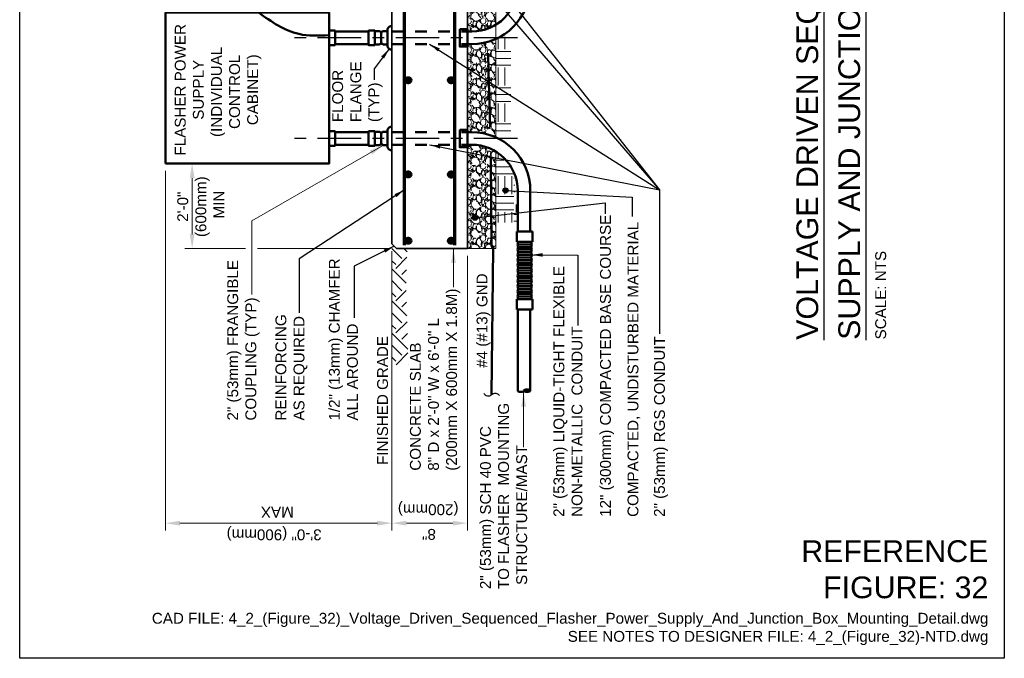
# Model space of a CAD drawing. Header units: inches. Extents: x 0 to 8.5, y 0 to 11.
# Tile 1 of 2: x 0 to 8.5, y 0 to 5.5. Entities that reach past the tile are written whole.
import ezdxf
from ezdxf.enums import TextEntityAlignment as Align

# ---------------------------------------------------------------- set-up
doc = ezdxf.new("R2010")
doc.units = ezdxf.units.IN
doc.header["$LTSCALE"] = 0.5
doc.header["$MEASUREMENT"] = 0
doc.linetypes.add('CENTER2', pattern=[1.125, 0.75, -0.125, 0.125, -0.125])
doc.linetypes.add('HIDDEN2', pattern=[0.1875, 0.125, -0.0625])
doc.layers.get('0').update_dxf_attribs({"linetype": 'CONTINUOUS'})
for name, color, linetype, lineweight in [('E-AFLD-DEVC', 23, 'CONTINUOUS', 50), ('E-GRND-EQUI', 83, 'CONTINUOUS', 50), ('E-POWR-CNDT', 83, 'CONTINUOUS', 50), ('G-ANNO-PATT', 8, 'CONTINUOUS', 18), ('G-ANNO-RDME', 5, 'CONTINUOUS', 18), ('S-SLAB-EDGE', 41, 'CONTINUOUS', 35), ('S-SLAB-RBAR', 5, 'CONTINUOUS', 70)]:
    doc.layers.add(name, color=color, linetype=linetype, lineweight=lineweight)
for name, color, linetype in [('G-ANNO-DIMS', 7, 'CONTINUOUS'), ('G-ANNO-TEXT', 7, 'CONTINUOUS'), ('G-ANNO-TTLB', 7, 'CONTINUOUS')]:
    doc.layers.add(name, color=color, linetype=linetype)
doc.styles.add('00-E-TITLE-1_1', font='arial.ttf', dxfattribs={"height": 0.1875})
doc.styles.add('01-E-BLDG-1_1', font='arial.ttf', dxfattribs={"height": 0.09375})
doc.styles.add('TEXTM', font='simplex.shx')
doc.dimstyles.new('01-E-BLDG-1_1', dxfattribs={"dimtxt": 0.09375, "dimasz": 0.125, "dimexe": 0.0625, "dimexo": 0.0625, "dimgap": 0.0625, "dimtad": 1, "dimdec": 4, "dimzin": 3, "dimdsep": 46, "dimlunit": 4, "dimtxsty": '01-E-BLDG-1_1', "dimcen": 0.0625, "dimclrd": 1, "dimclre": 1, "dimclrt": 256, "dimazin": 0, "dimtfac": 1, "dimtdec": 4, "dimtmove": 1, "dimatfit": 3, "dimfxl": 1, "dimfrac": 2, "dimtolj": 1, "dimtzin": 3, "dimlwd": 0, "dimlwe": 0, "dimarcsym": 0})
doc.dimstyles.new('STANDARD_1_3', dxfattribs={"dimtxt": 0.125, "dimasz": 0.125, "dimexe": 0.0625, "dimexo": 0.0625, "dimgap": 0.0625, "dimtad": 1, "dimdec": 4, "dimzin": 0, "dimdsep": 46, "dimlunit": 4, "dimtxsty": 'TEXTM', "dimcen": 0.09, "dimclrt": 2, "dimadec": 0, "dimazin": 0, "dimtfac": 1, "dimtdec": 4, "dimtmove": 2, "dimatfit": 3, "dimfxl": 1, "dimtolj": 1, "dimtzin": 0, "dimarcsym": 0})
pattern_1 = [(90, (-0.7526780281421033, -0.05665638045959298), (-0.1562499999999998, 0.1562500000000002), [0.15625, -0.15625]), (90, (-0.8112717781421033, -0.05665638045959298), (-0.1562499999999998, 0.1562500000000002), [0.15625, -0.15625]), (90, (-0.8698655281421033, -0.05665638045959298), (-0.1562499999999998, 0.1562500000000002), [0.15625, -0.15625]), (180, (-0.8893967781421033, -0.03712513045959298), (-0.1562500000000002, -0.1562499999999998), [0.15625, -0.15625]), (180, (-0.8893967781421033, 0.02146861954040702), (-0.1562500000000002, -0.1562499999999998), [0.15625, -0.15625]), (180, (-0.8893967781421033, 0.08006236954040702), (-0.1562500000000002, -0.1562499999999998), [0.15625, -0.15625])]
pattern_2 = [(318.0127875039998, (19.37500000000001, 2.58999999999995), (1.125, -1.000000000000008), [0.01681699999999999, -1.664886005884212]), (274.9697407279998, (19.38750000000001, 2.57874999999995), (-0.1250000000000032, 1.499999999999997), [0.02885849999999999, -2.856990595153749]), (222.5104470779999, (19.39000000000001, 2.549999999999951), (1.374999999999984, 1.250000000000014), [0.0203485, -2.014504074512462]), (357.2736890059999, (19.42125000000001, 2.501249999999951), (-2.500000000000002, 0.1250000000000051), [0.02627974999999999, -2.601694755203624]), (22.83365417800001, (19.44750000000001, 2.49999999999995), (-1.500000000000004, -0.6249999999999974), [0.02576937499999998, -2.551171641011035]), (87.2736890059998, (19.47125000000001, 2.50999999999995), (-0.1250000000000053, -2.500000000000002), [0.02627974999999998, -2.601694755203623]), (127.6942404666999, (19.47250000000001, 2.536249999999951), (1.249999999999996, -1.625), [0.03475362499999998, -3.440606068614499]), (162.2553283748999, (19.45125000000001, 2.563749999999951), (-2.75, 0.875000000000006), [0.03281099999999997, -3.248290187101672]), (211.429565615, (19.42000000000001, 2.573749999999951), (-1.624999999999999, -1.000000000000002), [0.02636875, -2.610509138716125]), (265.2363583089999, (19.39750000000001, 2.559999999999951), (0.1250000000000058, 1.374999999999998), [0.030104, -1.475095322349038]), (312.3974377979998, (19.39500000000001, 2.52999999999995), (1.374999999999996, -1.499999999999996), [0.03893099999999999, -3.854171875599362]), (228.8140748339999, (19.42250000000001, 2.62499999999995), (-0.7500000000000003, -0.8750000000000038), [0.01328762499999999, -1.315480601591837]), (261.4692343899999, (19.41375000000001, 2.61499999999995), (0.2500000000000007, 1.625), [0.025279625, -2.502688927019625]), (314.9999999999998, (19.41000000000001, 2.58999999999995), (0.1249999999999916, -1.133803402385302e-16), [0.017677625, -0.1590990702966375]), (293.1985905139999, (19.39500000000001, 2.581249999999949), (-0.2499999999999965, 0.6249999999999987), [0.009519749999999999, -0.9424518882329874]), (21.80140948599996, (19.39875000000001, 2.57249999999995), (-0.3750000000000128, -0.1249999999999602), [0.013462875, -0.6596827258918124]), (120.9637565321, (19.41125000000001, 2.577499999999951), (-0.2499999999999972, 0.3750000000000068), [0.021866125, -0.7070028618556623]), (251.565051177, (19.40000000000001, 2.59624999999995), (0.1249999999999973, 0.2500000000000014), [0.01581137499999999, -0.3794733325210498]), (106.3895403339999, (19.39875000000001, 2.49999999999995), (-0.3750000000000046, 1.249999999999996), [0.02214999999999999, -2.192855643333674]), (160.3461759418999, (19.39250000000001, 2.52124999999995), (1.375000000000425, -0.5000000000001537), [0.01858262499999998, -1.839675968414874]), (23.19859051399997, (19.37500000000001, 2.59624999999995), (-0.6249999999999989, -0.2499999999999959), [0.01903937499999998, -0.932932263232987]), (73.6104596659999, (19.39250000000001, 2.60374999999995), (-0.3750000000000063, -1.249999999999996), [0.02215, -2.192855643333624]), (69.44395477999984, (19.47625000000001, 2.49999999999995), (-0.2500000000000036, -0.6250000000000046), [0.02135999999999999, -1.046640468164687]), (24.77514056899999, (19.48375000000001, 2.51999999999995), (-1.375000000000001, -0.6249999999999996), [0.01789725, -1.7718303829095]), (156.8014094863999, (19.50000000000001, 2.59749999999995), (-0.6249999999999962, 0.2499999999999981), [0.01903937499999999, -0.9329322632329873]), (107.3540246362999, (19.48250000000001, 2.604999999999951), (0.4999999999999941, -1.624999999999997), [0.02095387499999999, -2.074427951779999]), (159.4439547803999, (19.50000000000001, 2.536249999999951), (0.6249999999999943, -0.2500000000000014), [0.01068, -1.057320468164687]), (191.3099324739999, (19.50000000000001, 2.58999999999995), (-0.5000000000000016, -0.1249999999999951), [0.006373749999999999, -0.6310036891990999]), (255.9637565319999, (19.49375000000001, 2.588749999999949), (0.1250000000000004, 0.3749999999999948), [0.025769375, -0.4896188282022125]), (276.0090059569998, (19.48750000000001, 2.563749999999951), (-0.1249999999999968, 1.250000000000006), [0.02388125, -2.36424039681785]), (33.69006752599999, (19.42250000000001, 2.577499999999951), (-0.2499999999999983, -0.1249999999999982), [0.01802774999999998, -0.4326661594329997]), (83.1572265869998, (19.43750000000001, 2.587499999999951), (0.2500000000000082, 2.125000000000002), [0.03147425, -3.115945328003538]), (150.9453959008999, (19.44125000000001, 2.618749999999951), (0.8749999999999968, -0.4999999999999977), [0.01286949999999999, -1.274084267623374]), (180, (19.43000000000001, 2.62499999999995), (-0.1250000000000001, -0.1249999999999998), [0.0075, -0.1175]), (210.2564371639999, (19.48375000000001, 2.56124999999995), (0.8750000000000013, 0.5000000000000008), [0.0173655, -1.719189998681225]), (138.0127875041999, (19.46875000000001, 2.55249999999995), (-1.124999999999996, 1.000000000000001), [0.03363399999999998, -1.648069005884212]), (90, (19.44375000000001, 2.574999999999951), (-0.1249999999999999, 0.1250000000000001), [0.0325, -0.0925]), (55.30484646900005, (19.44375000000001, 2.60749999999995), (0.8749999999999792, 1.250000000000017), [0.01976424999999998, -1.956659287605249]), (344.054604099, (19.45500000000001, 2.62374999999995), (0.5000000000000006, -0.1250000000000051), [0.01820025, -0.8918134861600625]), (297.6459753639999, (19.47250000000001, 2.618749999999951), (1.250000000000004, -2.374999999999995), [0.029633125, -2.933684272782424]), (265.42607874, (19.48625000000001, 2.59249999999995), (-0.1250000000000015, -1.624999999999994), [0.03134987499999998, -3.103634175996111])]

# ---------------------------------------------------------------- blocks, each defined once
blk = doc.blocks.new('G-TSQIG')
at = {"color": 0, "linetype": 'ByBlock', "lineweight": -2}
blk.add_spline([(0.01176639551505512, 0.08928388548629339), (-0.00353112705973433, 0.07505504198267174), (-0.01472633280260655, 0.04807198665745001), (-0.009031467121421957, 0.01314670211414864), (1.040834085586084e-17, -4.163336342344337e-17), (0.0111812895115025, -0.01793791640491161), (0.01520965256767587, -0.03591967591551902), (0.01206956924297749, -0.05899908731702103), (0.004227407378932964, -0.07410718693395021), (-0.01176639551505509, -0.08928388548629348)], degree=3, dxfattribs=at)
blk = doc.blocks.new('G-DBRK')
at = {"color": 0, "linetype": 'ByBlock', "lineweight": -2}
blk.add_ellipse((-1.224606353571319e-17, -0.2500000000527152), major_axis=(0, -0.2500000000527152), ratio=0.3999999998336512, dxfattribs=at)
blk.add_ellipse((-1.224606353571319e-17, -0.7499999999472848), major_axis=(0, -0.2500000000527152), ratio=0.3999999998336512, start_param=0, end_param=3.141592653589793, dxfattribs=at)
blk = doc.blocks.new('G-TDT1')
at = {"linetype": 'ByBlock', "lineweight": -2}
h = blk.add_hatch(color=256, dxfattribs=at)
edge = h.paths.add_edge_path()
edge.add_arc((0, 0), 0.02220729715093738, 0, 360)
at = {"color": 0, "linetype": 'ByBlock', "lineweight": -2}
blk.add_circle((0, 0), 0.02220729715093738, dxfattribs=at)

msp = doc.modelspace()

# ---------------------------------------------------------------- hatches: boundary and pattern name
at = {"layer": 'G-ANNO-PATT'}
h = msp.add_hatch(dxfattribs=at)
h.set_pattern_fill('GRAVEL', color=256, scale=0.125, angle=89.99999999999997)
h.set_pattern_definition(pattern_2)
h.paths.add_polyline_path([(3.864949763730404, 5.409435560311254), (3.903363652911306, 5.409435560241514), (3.942591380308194, 5.411383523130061), (3.993096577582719, 5.419737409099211), (4.048275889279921, 5.43690612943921), (4.088554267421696, 5.45541234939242), (4.109848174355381, 5.467537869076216), (4.10984817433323, 6.613716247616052), (4.094971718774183, 6.622369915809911), (4.081911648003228, 6.629276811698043), (4.069067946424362, 6.635477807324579), (4.056953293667, 6.64081636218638), (4.04002427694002, 6.647487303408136), (4.030139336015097, 6.650974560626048), (4.020165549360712, 6.654198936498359), (3.999979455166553, 6.659850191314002), (3.979713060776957, 6.664387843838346), (3.969591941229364, 6.666240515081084), (3.95961185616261, 6.667802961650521), (3.939112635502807, 6.670201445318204), (3.930663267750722, 6.670876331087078), (3.903363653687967, 6.671818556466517), (3.864949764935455, 6.671818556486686)])
at = {"layer": 'G-ANNO-PATT', "linetype": 'Continuous'}
h = msp.add_hatch(dxfattribs=at)
h.set_pattern_fill('EARTH', color=256, scale=0.625, angle=89.99999999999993, style=0)
h.set_pattern_definition(pattern_1)
edge = h.paths.add_edge_path()
edge.add_arc((3.905141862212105, 5.814853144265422), 0.5045465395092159, 294.1575865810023, 296.8253235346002, ccw=False)
edge.add_line((4.111626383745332, 5.354493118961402), (4.111626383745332, 4.505927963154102))
edge.add_line((4.111626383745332, 4.505927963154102), (4.240778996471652, 4.49528029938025))
edge.add_line((4.240778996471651, 4.49528029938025), (4.240778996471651, 5.364602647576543))
edge.add_line((4.240778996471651, 5.364602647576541), (4.132829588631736, 5.364602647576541))
at = {"layer": 'G-ANNO-PATT'}
h = msp.add_hatch(dxfattribs=at)
h.set_pattern_fill('GRAVEL', color=256, scale=0.125, angle=89.99999999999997)
h.set_pattern_definition(pattern_2)
h.paths.add_polyline_path([(3.864949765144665, 4.540698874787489), (3.92573353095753, 4.540202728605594), (3.986257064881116, 4.533842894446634), (4.017990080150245, 4.527505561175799), (4.049251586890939, 4.519147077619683), (4.079912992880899, 4.508801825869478), (4.10984817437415, 4.496512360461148), (4.109848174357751, 5.345029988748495), (4.089318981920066, 5.336361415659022), (4.077813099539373, 5.331961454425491), (4.066203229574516, 5.32784369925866), (4.030332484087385, 5.31708055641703), (3.993762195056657, 5.309007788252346), (3.960656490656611, 5.304106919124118), (3.930779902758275, 5.301588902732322), (3.903363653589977, 5.300843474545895), (3.864949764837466, 5.300843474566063)])
h = msp.add_hatch(dxfattribs=at)
h.set_pattern_fill('GRAVEL', color=256, scale=0.125, angle=89.99999999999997)
h.set_pattern_definition(pattern_2)
h.paths.add_polyline_path([(3.864949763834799, 3.536222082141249), (4.10984817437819, 3.536222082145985), (4.109848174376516, 4.37400448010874), (4.010615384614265, 4.417304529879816), (3.903363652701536, 4.432106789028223), (3.864949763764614, 4.432106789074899)])
at = {"layer": 'G-ANNO-PATT', "linetype": 'Continuous'}
h = msp.add_hatch(dxfattribs=at)
h.set_pattern_fill('EARTH', color=256, scale=0.625, angle=89.99999999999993, style=0)
h.set_pattern_definition(pattern_1)
edge = h.paths.add_edge_path()
edge.add_arc((3.905141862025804, 4.045615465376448), 0.3959544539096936, 57.80336643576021, 58.35647915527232)
edge.add_line((4.112872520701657, 4.382702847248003), (4.112872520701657, 3.760826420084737))
edge.add_line((4.112872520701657, 3.760826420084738), (4.297960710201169, 3.760826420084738))
edge.add_line((4.297960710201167, 3.760826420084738), (4.266364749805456, 4.194298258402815))
edge.add_line((4.266364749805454, 4.194298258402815), (4.1161169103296, 4.380681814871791))
h = msp.add_hatch(dxfattribs=at)
h.set_pattern_fill('EARTH', color=256, scale=0.7864992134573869, angle=135, style=0)
h.set_pattern_definition([(135, (20.59057958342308, -15.96234460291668), (-0.2780694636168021, 7.880377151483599e-16), [0.1966248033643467, -0.1966248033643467]), (135, (20.5384415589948, -16.01448262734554), (-0.2780694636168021, 7.880377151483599e-16), [0.1966248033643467, -0.1966248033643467]), (135, (20.48630353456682, -16.06662065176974), (-0.2780694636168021, 7.880377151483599e-16), [0.1966248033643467, -0.1966248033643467]), (224.9999999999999, (20.45154485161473, -16.06662065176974), (-8.09867453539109e-16, -0.2780694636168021), [0.1966248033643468, -0.1966248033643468]), (224.9999999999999, (20.39940682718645, -16.01448262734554), (-8.09867453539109e-16, -0.2780694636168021), [0.1966248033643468, -0.1966248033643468]), (224.9999999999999, (20.34726880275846, -15.96234460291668), (-8.09867453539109e-16, -0.2780694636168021), [0.1966248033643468, -0.1966248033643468])])
h.paths.add_polyline_path([(3.345403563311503, 3.536222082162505), (3.254119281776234, 3.536222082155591), (3.213397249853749, 3.576944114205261), (3.215927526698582, 2.532440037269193), (3.354571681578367, 2.532440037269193), (3.335368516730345, 3.195000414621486)])

# ---------------------------------------------------------------- linework, layer by layer
at = {"layer": 'E-AFLD-DEVC'}
msp.add_lwpolyline([(1.258739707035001, 4.269218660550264), (1.258739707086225, 5.572323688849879), (2.670436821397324, 5.572323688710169), (2.670436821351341, 4.269218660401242)], close=True, dxfattribs=at)
at = {"layer": 'E-GRND-EQUI'}
for p, q in [((4.042934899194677, 5.223215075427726), (4.046312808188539, 5.067519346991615)), ((4.088322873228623, 3.536809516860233), (4.074319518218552, 2.275832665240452))]:
    msp.add_line(p, q, dxfattribs=at)
for points in [[(4.046312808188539, 5.067519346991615), (4.062932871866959, 4.590822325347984)], [(4.067410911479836, 4.323878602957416), (4.07346566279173, 3.555724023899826), (4.088322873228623, 3.536809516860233)]]:
    msp.add_lwpolyline(points, dxfattribs=at)
msp.add_spline([(2.670436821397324, 5.376643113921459), (2.409876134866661, 5.387950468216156), (2.061903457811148, 5.572323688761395)], degree=3, dxfattribs=at)
at = {"layer": 'E-POWR-CNDT'}
for p, q in [((2.670436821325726, 5.41465308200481), (2.670436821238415, 5.297347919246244)), ((2.675136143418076, 5.419352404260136), (2.720033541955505, 5.419352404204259)), ((2.724732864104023, 5.355139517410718), (2.724732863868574, 5.414653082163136)), ((3.012263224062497, 5.409435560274), (2.7247328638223, 5.409435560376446)), ((2.724732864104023, 5.355139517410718), (2.724732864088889, 5.295625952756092)), ((3.01226322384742, 5.355139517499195), (3.012263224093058, 5.414653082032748)), ((3.01226322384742, 5.355139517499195), (3.01226322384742, 5.295625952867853)), ((3.061859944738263, 5.419352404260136), (3.016962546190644, 5.419352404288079)), ((3.066559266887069, 5.414653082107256), (3.066559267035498, 5.297347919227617)), ((3.100312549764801, 5.412931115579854), (3.066559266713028, 5.412931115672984)), ((3.120855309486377, 5.313751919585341), (3.120855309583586, 5.396527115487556)), ((3.141398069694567, 5.412931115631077), (3.175151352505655, 5.412931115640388)), ((3.175151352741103, 5.429422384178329), (3.175151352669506, 5.355139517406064)), ((3.175151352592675, 5.280856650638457), (3.175151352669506, 5.355139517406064)), ((3.903363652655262, 5.409435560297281), (3.864949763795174, 5.409435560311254)), ((2.675136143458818, 5.290926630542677), (2.720033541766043, 5.290926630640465)), ((3.012263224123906, 5.300843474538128), (2.724732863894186, 5.300843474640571)), ((3.061859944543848, 5.290926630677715), (3.016962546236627, 5.290926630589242)), ((3.10031254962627, 5.297347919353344), (3.066559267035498, 5.297347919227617)), ((3.141398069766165, 5.297347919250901), (3.175151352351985, 5.297347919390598)), ((3.903363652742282, 5.300843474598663), (3.864949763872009, 5.300843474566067)), ((2.670436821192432, 4.426889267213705), (2.670436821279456, 4.544194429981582)), ((2.675136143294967, 4.550615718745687), (2.720033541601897, 4.550615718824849)), ((2.724732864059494, 4.545916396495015), (2.724732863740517, 4.426889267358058)), ((3.012263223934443, 4.540698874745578), (2.724732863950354, 4.540698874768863)), ((3.012263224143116, 4.426889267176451), (3.012263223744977, 4.545916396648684)), ((3.061859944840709, 4.550615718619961), (3.016962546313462, 4.550615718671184)), ((3.066559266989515, 4.426889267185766), (3.066559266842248, 4.545916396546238)), ((3.100312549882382, 4.544194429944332), (3.066559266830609, 4.544194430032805)), ((3.120855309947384, 4.527790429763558), (3.120855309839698, 4.445015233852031)), ((3.141398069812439, 4.544194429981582), (3.175151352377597, 4.544194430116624)), ((3.175151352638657, 4.560685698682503), (3.175151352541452, 4.486402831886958)), ((3.903363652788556, 4.54069887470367), (3.864949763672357, 4.540698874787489)), ((2.675136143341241, 4.422189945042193), (2.720033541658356, 4.422189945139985)), ((3.012263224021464, 4.432106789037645), (2.724732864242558, 4.432106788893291)), ((3.061859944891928, 4.422189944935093), (3.016962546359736, 4.422189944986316)), ((3.100312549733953, 4.428611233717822), (3.066559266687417, 4.428611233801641)), ((3.141398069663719, 4.428611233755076), (3.175151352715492, 4.428611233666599)), ((3.175151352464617, 4.412119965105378), (3.175151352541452, 4.486402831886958)), ((3.903363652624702, 4.432106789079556), (3.864949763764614, 4.432106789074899)), ((4.299318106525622, 4.03615233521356), (4.299318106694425, 3.684230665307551)), ((4.407910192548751, 4.036152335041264), (4.40791019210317, 3.68423064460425)), ((4.426427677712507, 3.684225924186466), (4.291444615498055, 3.684225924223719)), ((4.291444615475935, 3.594237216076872), (4.291444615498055, 3.684225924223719)), ((4.426427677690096, 3.594237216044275), (4.426427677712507, 3.684225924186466)), ((4.426427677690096, 3.594237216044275), (4.291444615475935, 3.594237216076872)), ((4.297068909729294, 3.571740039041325), (4.302693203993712, 3.594237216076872)), ((4.420803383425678, 3.571740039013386), (4.297068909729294, 3.571740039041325)), ((4.302693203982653, 3.549242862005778), (4.297068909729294, 3.571740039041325)), ((4.420803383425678, 3.571740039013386), (4.415179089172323, 3.594237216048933)), ((4.415179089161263, 3.549242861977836), (4.420803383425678, 3.571740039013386)), ((4.297068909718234, 3.526745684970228), (4.302693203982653, 3.549242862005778)), ((4.420803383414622, 3.526745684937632), (4.297068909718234, 3.526745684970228)), ((4.302693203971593, 3.504248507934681), (4.297068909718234, 3.526745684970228)), ((4.297068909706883, 3.481751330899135), (4.302693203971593, 3.504248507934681)), ((4.415179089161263, 3.549242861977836), (4.302693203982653, 3.549242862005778)), ((4.415179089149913, 3.504248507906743), (4.302693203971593, 3.504248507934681)), ((4.420803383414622, 3.526745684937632), (4.415179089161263, 3.549242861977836)), ((4.415179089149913, 3.504248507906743), (4.420803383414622, 3.526745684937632)), ((4.420803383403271, 3.481751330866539), (4.415179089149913, 3.504248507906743)), ((4.420803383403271, 3.481751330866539), (4.297068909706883, 3.481751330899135)), ((4.302693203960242, 3.459254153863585), (4.297068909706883, 3.481751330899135)), ((4.297068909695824, 3.436756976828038), (4.302693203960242, 3.459254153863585)), ((4.420803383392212, 3.436756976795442), (4.297068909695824, 3.436756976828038)), ((4.302693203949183, 3.414259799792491), (4.297068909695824, 3.436756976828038)), ((4.297068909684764, 3.391762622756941), (4.302693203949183, 3.414259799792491)), ((4.415179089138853, 3.459254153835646), (4.302693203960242, 3.459254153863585)), ((4.415179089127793, 3.414259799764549), (4.302693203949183, 3.414259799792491)), ((4.415179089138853, 3.459254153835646), (4.420803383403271, 3.481751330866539)), ((4.420803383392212, 3.436756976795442), (4.415179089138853, 3.459254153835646)), ((4.415179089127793, 3.414259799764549), (4.420803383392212, 3.436756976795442)), ((4.420803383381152, 3.391762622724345), (4.415179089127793, 3.414259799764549)), ((4.420803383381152, 3.391762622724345), (4.297068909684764, 3.391762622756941)), ((4.302693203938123, 3.369265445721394), (4.297068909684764, 3.391762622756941)), ((4.297068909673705, 3.346768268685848), (4.302693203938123, 3.369265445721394)), ((4.420803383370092, 3.346768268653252), (4.297068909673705, 3.346768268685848)), ((4.302693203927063, 3.324271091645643), (4.297068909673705, 3.346768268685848)), ((4.297068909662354, 3.301773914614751), (4.302693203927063, 3.324271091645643)), ((4.415179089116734, 3.369265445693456), (4.302693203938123, 3.369265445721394)), ((4.415179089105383, 3.324271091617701), (4.302693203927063, 3.324271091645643)), ((4.415179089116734, 3.369265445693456), (4.420803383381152, 3.391762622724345)), ((4.420803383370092, 3.346768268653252), (4.415179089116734, 3.369265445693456)), ((4.415179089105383, 3.324271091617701), (4.420803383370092, 3.346768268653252)), ((4.420803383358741, 3.301773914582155), (4.415179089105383, 3.324271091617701)), ((4.420803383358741, 3.301773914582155), (4.297068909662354, 3.301773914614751)), ((4.302693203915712, 3.279276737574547), (4.297068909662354, 3.301773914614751)), ((4.297068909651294, 3.256779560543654), (4.302693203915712, 3.279276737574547)), ((4.420803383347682, 3.256779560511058), (4.297068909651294, 3.256779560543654)), ((4.302693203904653, 3.23428238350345), (4.297068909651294, 3.256779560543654)), ((4.297068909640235, 3.211785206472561), (4.302693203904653, 3.23428238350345)), ((4.415179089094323, 3.279276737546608), (4.302693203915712, 3.279276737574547)), ((4.415179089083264, 3.234282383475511), (4.302693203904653, 3.23428238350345)), ((4.415179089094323, 3.279276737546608), (4.420803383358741, 3.301773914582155)), ((4.420803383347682, 3.256779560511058), (4.415179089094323, 3.279276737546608)), ((4.415179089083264, 3.234282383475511), (4.420803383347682, 3.256779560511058)), ((4.420803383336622, 3.211785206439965), (4.415179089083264, 3.234282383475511)), ((4.420803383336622, 3.211785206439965), (4.297068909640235, 3.211785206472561)), ((4.302693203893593, 3.189288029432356), (4.297068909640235, 3.211785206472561)), ((4.297068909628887, 3.166790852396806), (4.302693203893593, 3.189288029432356)), ((4.420803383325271, 3.166790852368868), (4.297068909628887, 3.166790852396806)), ((4.302693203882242, 3.14429367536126), (4.297068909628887, 3.166790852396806)), ((4.415179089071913, 3.189288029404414), (4.302693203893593, 3.189288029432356)), ((4.415179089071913, 3.189288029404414), (4.420803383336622, 3.211785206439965)), ((4.420803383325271, 3.166790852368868), (4.415179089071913, 3.189288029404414)), ((4.415179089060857, 3.144293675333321), (4.420803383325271, 3.166790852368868)), ((4.291444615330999, 3.00931061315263), (4.291444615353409, 3.09929932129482)), ((4.302693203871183, 3.099299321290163), (4.291444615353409, 3.09929932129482)), ((4.297068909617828, 3.121796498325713), (4.302693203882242, 3.14429367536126)), ((4.420803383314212, 3.121796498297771), (4.297068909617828, 3.121796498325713)), ((4.302693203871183, 3.099299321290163), (4.297068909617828, 3.121796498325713)), ((4.302693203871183, 3.099299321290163), (4.297068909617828, 3.121796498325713)), ((4.415179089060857, 3.144293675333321), (4.302693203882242, 3.14429367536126)), ((4.42642767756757, 3.099299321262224), (4.302693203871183, 3.099299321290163)), ((4.415179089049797, 3.099299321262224), (4.302693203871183, 3.099299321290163)), ((4.420803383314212, 3.121796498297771), (4.415179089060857, 3.144293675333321)), ((4.415179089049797, 3.099299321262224), (4.420803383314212, 3.121796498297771)), ((4.415179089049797, 3.099299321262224), (4.420803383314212, 3.121796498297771)), ((4.426427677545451, 3.009310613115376), (4.42642767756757, 3.099299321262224)), ((4.426427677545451, 3.009310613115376), (4.291444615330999, 3.00931061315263)), ((4.299192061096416, 3.009838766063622), (4.299192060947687, 2.309856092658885)), ((4.407536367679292, 3.009838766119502), (4.407536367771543, 2.309856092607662))]:
    msp.add_line(p, q, dxfattribs=at)
at = {"layer": 'E-POWR-CNDT', "linetype": 'HIDDEN2'}
for p, q in [((3.213397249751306, 5.409435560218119), (3.864949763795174, 5.409435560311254)), ((3.213397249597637, 5.300843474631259), (3.864949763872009, 5.300843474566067)), ((3.21339724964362, 4.54069887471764), (3.864949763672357, 4.540698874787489)), ((3.213397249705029, 4.43210678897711), (3.864949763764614, 4.432106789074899))]:
    msp.add_line(p, q, dxfattribs=at)
at = {"layer": 'E-POWR-CNDT'}
for points in [[(3.798714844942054, 5.43037861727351), (3.864949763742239, 5.43037861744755), (3.864949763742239, 5.27990041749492), (3.798714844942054, 5.279900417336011)], [(3.798714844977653, 4.561641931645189), (3.864949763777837, 4.56164193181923), (3.864949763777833, 4.411163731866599), (3.798714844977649, 4.41116373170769)]]:
    msp.add_lwpolyline(points, close=True, dxfattribs=at)
for centre, radius, start, end in [((3.903363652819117, 5.805390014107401), 0.3959544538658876, 270.00000001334, 0), ((3.903363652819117, 5.805390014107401), 0.504546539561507, 270.00000001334, 0), ((3.218002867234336, 5.414486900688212), 0.04537974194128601, 95.82501276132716, 160.7844906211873), ((2.675136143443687, 5.414653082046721), 0.004699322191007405, 90.00000001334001, 179.9999999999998), ((2.720033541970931, 5.414653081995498), 0.004699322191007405, 0, 90.00000001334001), ((3.016962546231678, 5.41465308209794), 0.004699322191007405, 90.00000001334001, 179.9999999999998), ((3.061859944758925, 5.414653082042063), 0.004699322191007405, 0, 90.00000001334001), ((3.100312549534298, 5.392388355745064), 0.02054275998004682, 0, 90.00000001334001), ((3.141398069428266, 5.392388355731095), 0.02054275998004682, 90.00000001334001, 179.9999999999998), ((2.675136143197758, 5.295625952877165), 0.004699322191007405, 179.9999999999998, 270.00000001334), ((2.720033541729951, 5.295625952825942), 0.004699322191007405, 270.00000001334, 0), ((3.016962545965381, 5.295625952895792), 0.004699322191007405, 179.9999999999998, 270.00000001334), ((3.06185994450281, 5.295625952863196), 0.004699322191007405, 270.00000001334, 0), ((3.100312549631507, 5.317890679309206), 0.02054275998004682, 270.00000001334, 0), ((3.141398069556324, 5.31789067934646), 0.02054275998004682, 179.9999999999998, 270.00000001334), ((3.218002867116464, 5.295792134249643), 0.04537974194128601, 199.215509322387, 264.1749872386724), ((3.218002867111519, 4.545750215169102), 0.04537974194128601, 95.82501276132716, 160.7844906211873), ((2.675136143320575, 4.545916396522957), 0.004699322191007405, 90.00000001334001, 179.9999999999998), ((2.720033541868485, 4.545916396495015), 0.004699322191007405, 0, 90.00000001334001), ((3.016962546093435, 4.545916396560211), 0.004699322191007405, 90.00000001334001, 179.9999999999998), ((3.061859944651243, 4.545916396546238), 0.004699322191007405, 0, 90.00000001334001), ((3.100312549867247, 4.523651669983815), 0.02054275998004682, 0, 90.00000001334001), ((3.141398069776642, 4.523651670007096), 0.02054275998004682, 90.00000001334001, 179.9999999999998), ((3.903363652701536, 4.036152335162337), 0.504546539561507, 0, 90.00000001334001), ((2.67513614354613, 4.426889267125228), 0.004699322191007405, 179.9999999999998, 270.00000001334), ((2.720033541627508, 4.42688926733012), 0.004699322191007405, 270.00000001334, 0), ((3.016962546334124, 4.426889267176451), 0.004699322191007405, 179.9999999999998, 270.00000001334), ((3.061859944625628, 4.426889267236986), 0.004699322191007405, 270.00000001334, 0), ((3.100312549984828, 4.449153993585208), 0.02054275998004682, 270.00000001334, 0), ((3.141398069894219, 4.449153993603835), 0.02054275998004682, 179.9999999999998, 270.00000001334), ((3.903363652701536, 4.036152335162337), 0.3959544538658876, 0, 90.00000001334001), ((3.2180028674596, 4.427055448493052), 0.04537974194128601, 199.215509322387, 264.1749872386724)]:
    msp.add_arc(centre, radius, start, end, dxfattribs=at)
at = {"layer": 'G-ANNO-DIMS', "linetype": 'CENTER2'}
for p, q in [((4.296716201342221, 5.355139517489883), (2.364646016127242, 5.355139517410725)), ((4.296716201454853, 4.486402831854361), (2.36464601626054, 4.486402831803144))]:
    msp.add_line(p, q, dxfattribs=at)
at = {"layer": 'G-ANNO-DIMS', "color": 1, "lineweight": 0}
for p, q in [((1.258739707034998, 4.206718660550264), (1.258739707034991, 1.103668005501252)), ((1.488674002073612, 4.144218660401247), (1.488674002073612, 3.661222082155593)), ((1.950192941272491, 3.536222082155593), (1.426174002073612, 3.536222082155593)), ((3.191619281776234, 3.536222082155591), (2.053871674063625, 3.536222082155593)), ((3.213397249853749, 3.514444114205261), (3.213397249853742, 1.103668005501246)), ((3.213397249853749, 3.514444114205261), (3.213397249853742, 1.103668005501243)), ((3.864949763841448, 3.473722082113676), (3.864949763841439, 1.103668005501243)), ((1.383739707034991, 1.166168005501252), (3.088397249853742, 1.166168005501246)), ((3.338397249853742, 1.166168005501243), (3.739949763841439, 1.166168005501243))]:
    msp.add_line(p, q, dxfattribs=at)
at = {"layer": 'G-ANNO-DIMS', "color": 1}
for points in [[(1.467840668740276, 4.144218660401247), (1.509507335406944, 4.144218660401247), (1.488674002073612, 4.269218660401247)], [(1.467840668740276, 3.661222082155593), (1.509507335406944, 3.661222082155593), (1.488674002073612, 3.536222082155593)], [(1.383739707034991, 1.187001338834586), (1.383739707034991, 1.145334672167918), (1.258739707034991, 1.166168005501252)], [(3.088397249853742, 1.187001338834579), (3.088397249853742, 1.145334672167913), (3.213397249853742, 1.166168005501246)], [(3.338397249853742, 1.187001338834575), (3.338397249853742, 1.145334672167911), (3.213397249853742, 1.166168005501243)], [(3.739949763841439, 1.187001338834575), (3.739949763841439, 1.145334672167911), (3.864949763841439, 1.166168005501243)]]:
    msp.add_solid(points, dxfattribs=at)
at = {"layer": 'G-ANNO-PATT'}
for p, q in [((4.109848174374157, 7.744165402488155), (4.10984817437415, 4.496512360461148)), ((4.109848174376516, 4.37400448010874), (4.10984817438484, 3.536222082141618)), ((4.10984817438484, 3.536222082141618), (3.864949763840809, 3.536222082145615))]:
    msp.add_line(p, q, dxfattribs=at)
at = {"layer": 'G-ANNO-TEXT', "linetype": 'Continuous', "lineweight": 30}
for p, q in [((6.944971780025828, 2.745330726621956), (6.944971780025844, 9.066109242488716)), ((7.306914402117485, 2.745330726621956), (7.306914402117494, 8.92465029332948))]:
    msp.add_line(p, q, dxfattribs=at)
at = {"layer": 'G-ANNO-TTLB'}
msp.add_lwpolyline([(3.552713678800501e-14, 11), (8.500000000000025, 10.99999999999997), (8.5, -2.309263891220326e-14), (0, 0)], close=True, dxfattribs=at)
at = {"layer": 'S-SLAB-EDGE'}
for p, q in [((3.864949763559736, 7.744165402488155), (3.864949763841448, 3.536222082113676)), ((3.213397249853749, 3.576944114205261), (3.21339724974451, 7.703443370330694)), ((3.254119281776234, 3.536222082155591), (3.213397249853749, 3.576944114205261)), ((3.864949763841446, 3.536222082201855), (3.254119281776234, 3.536222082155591))]:
    msp.add_line(p, q, dxfattribs=at)
at = {"layer": 'S-SLAB-RBAR'}
for p, q in [((3.321989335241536, 3.566680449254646), (3.321989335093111, 7.644090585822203)), ((3.756357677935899, 3.566680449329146), (3.756357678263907, 7.644090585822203))]:
    msp.add_line(p, q, dxfattribs=at)

# ---------------------------------------------------------------- block references
at = {"layer": 'E-POWR-CNDT', "xscale": 0.1083376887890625, "yscale": 0.1083376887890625, "zscale": 0.1083376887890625, "rotation": 269.9999999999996}
msp.add_blockref('G-DBRK', (4.407529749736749, 2.309856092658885), dxfattribs=at)
at = {"layer": 'G-ANNO-TEXT'}
for p in [(4.194330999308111, 4.037453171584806), (3.930594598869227, 3.802408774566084)]:
    msp.add_blockref('G-TDT1', p, dxfattribs=at)
at = {"layer": 'G-ANNO-TEXT', "xscale": 0.75, "yscale": 0.75, "zscale": 0.75, "rotation": 90}
msp.add_blockref('G-TSQIG', (4.074319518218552, 2.275832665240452), dxfattribs=at)
at = {"layer": 'S-SLAB-RBAR', "rotation": 90}
for p in [(3.353328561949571, 4.988505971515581), (3.725140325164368, 4.988632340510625), (3.353463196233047, 4.176157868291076), (3.725429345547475, 4.175595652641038), (3.353453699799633, 3.603712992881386), (3.72523893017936, 3.60388819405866)]:
    msp.add_blockref('G-TDT1', p, dxfattribs=at)

# ---------------------------------------------------------------- texts
at = {"layer": 'G-ANNO-DIMS', "char_height": 0.09375, "attachment_point": 5, "style": '01-E-BLDG-1_1'}
for s, insert, rotation in [('\\A1;2\'-0"\\P(600mm)\\P MIN', (1.563661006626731, 3.897286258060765), 89.99999999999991), ('\\A1;(200mm)', (3.526281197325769, 1.296763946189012), 179.9999999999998), ('\\A1;MAX', (2.22418604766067, 1.26140555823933), 179.9999999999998), ('\\A1;3\'-0" (900mm)', (2.196471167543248, 1.080019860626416), 179.9999999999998), ('\\A1;8"', (3.533209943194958, 1.070167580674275), 179.9999999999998)]:
    msp.add_mtext(s, dxfattribs=dict(at, insert=insert, rotation=rotation))
at = {"layer": 'G-ANNO-RDME', "attachment_point": 9}
for s, insert, char_height, width, style in [('REFERENCE FIGURE: 32', (8.362423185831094, 0.5158921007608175), 0.1875, 1.615492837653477, '00-E-TITLE-1_1'), ('CAD FILE: 4_2_(Figure_32)_Voltage_Driven_Sequenced_Flasher_Power_Supply_And_Junction_Box_Mounting_Detail.dwg\\PSEE NOTES TO DESIGNER FILE: 4_2_(Figure_32)-NTD.dwg', (8.362423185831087, 0.1141560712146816), 0.09375, 7.327399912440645, '01-E-BLDG-1_1')]:
    msp.add_mtext(s, dxfattribs=dict(at, insert=insert, char_height=char_height, width=width, style=style))
at = {"layer": 'G-ANNO-TEXT', "style": '00-E-TITLE-1_1'}
for s, p in [('VOLTAGE DRIVEN SEQUENCED FLASHER POWER', (6.949300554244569, 2.748702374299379)), ('SUPPLY AND JUNCTION BOX MOUNTING DETAIL', (7.311243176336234, 2.748702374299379))]:
    msp.add_text(s, height=0.1875, rotation=90, dxfattribs=at).set_placement(p, align=Align.BOTTOM_LEFT)
at = {"layer": 'G-ANNO-TEXT', "style": '01-E-BLDG-1_1'}
msp.add_text('SCALE: NTS', height=0.09375, rotation=90, dxfattribs=at).set_placement((7.385896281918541, 2.751979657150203), align=Align.TOP_LEFT)
at = {"layer": 'G-ANNO-TEXT', "char_height": 0.09375, "style": '01-E-BLDG-1_1'}
for s, insert, width, attachment_point, rotation in [('FLASHER POWER SUPPLY (INDIVIDUAL  CONTROL  CABINET)', (1.338975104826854, 4.906558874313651), 1.228840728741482, 2, 90.000000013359), ('FLOOR FLANGE (TYP)', (2.697890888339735, 4.627493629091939), 0.5213136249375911, 1, 89.99999999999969), ('12" (300mm) COMPACTED BASE COURSE', (5.009611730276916, 1.220327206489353), 2.604005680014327, 1, 90.000000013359), ('COMPACTED, UNDISTURBED MATERIAL', (5.24737997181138, 1.220327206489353), 2.586287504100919, 1, 90.000000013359), ('1/2" (13mm) CHAMFER ALL AROUND', (2.669362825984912, 2.051769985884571), 1.523960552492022, 1, 89.99999999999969), ('2" (53mm) FRANGIBLE COUPLING (TYP)', (1.792275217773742, 2.051769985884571), 1.42129150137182, 1, 89.99999999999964), ('#4 (#13) GND', (3.94421078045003, 2.506541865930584), 1.215708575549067, 1, 90.000000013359), ('2" (53mm) LIQUID-TIGHT FLEXIBLE  NON-METALLIC  CONDUIT', (4.608116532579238, 1.220327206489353), 2.206228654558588, 1, 90.000000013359), ('CONCRETE SLAB \\P8" D x 2\'-0" W x 6\'-0" L\\P(200mm X 600mm X 1.8M)', (3.368981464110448, 1.619113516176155), 1.935023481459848, 1, 90.00000001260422), ('REINFORCING AS REQUIRED', (2.208019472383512, 2.051769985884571), 0.922638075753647, 1, 90.000000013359), ('FINISHED GRADE', (3.085818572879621, 1.668382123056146), 1.117369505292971, 1, 89.99999999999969), ('2" (53mm) RGS CONDUIT', (5.476131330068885, 1.22032720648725), 1.57860917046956, 1, 90.000000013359), ('2" (53mm) SCH 40 PVC\\PTO FLASHER  MOUNTING  STRUCTURE/MAST', (3.974055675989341, 0.5968597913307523), 1.604444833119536, 1, 90.000000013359)]:
    msp.add_mtext(s, dxfattribs=dict(at, insert=insert, width=width, attachment_point=attachment_point, rotation=rotation))

# ---------------------------------------------------------------- leaders
at = {"layer": 'G-ANNO-TEXT'}
for points, dimstyle, override in [([(3.368127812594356, 6.780410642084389), (5.522509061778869, 4.042048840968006), (5.522509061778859, 2.800965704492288)], 'STANDARD_1_3', {"dimasz": 0.09375, "dimclrd": 1}), ([(3.539173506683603, 6.346042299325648), (5.522509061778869, 4.042048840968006), (5.522509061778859, 2.800965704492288)], 'STANDARD_1_3', {"dimasz": 0.09375, "dimclrd": 1}), ([(3.539173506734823, 5.300843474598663), (5.522509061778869, 4.042048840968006), (5.522509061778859, 2.800965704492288)], 'STANDARD_1_3', {"dimasz": 0.09375, "dimclrd": 1}), ([(3.189874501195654, 5.260181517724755), (3.059229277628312, 5.086712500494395), (3.059229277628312, 4.990874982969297)], 'STANDARD_1_3', {"dimasz": 0.09375, "dimclrd": 1}), ([(3.141398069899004, 4.428611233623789), (2.002770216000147, 3.774703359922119), (2.002770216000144, 3.139342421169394)], '01-E-BLDG-1_1', {"dimgap": 0.0625, "dimtad": 0}), ([(3.539173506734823, 4.432106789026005), (5.522509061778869, 4.042048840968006), (5.522509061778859, 2.800965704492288)], 'STANDARD_1_3', {"dimasz": 0.09375, "dimclrd": 1}), ([(3.321989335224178, 4.04351548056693), (2.412259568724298, 3.448689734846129), (2.412259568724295, 2.980467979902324)], 'STANDARD_1_3', {"dimasz": 0.09375, "dimclrd": 1}), ([(4.194330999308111, 4.037453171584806), (5.288336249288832, 3.980784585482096), (5.288336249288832, 3.812076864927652)], 'STANDARD_1_3', {"dimasz": 0.09375, "dimclrd": 1, "dimldrblk": 'None'}), ([(3.930594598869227, 3.802408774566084), (5.05530031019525, 3.931193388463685), (5.05530031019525, 3.834738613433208)], 'STANDARD_1_3', {"dimasz": 0.09375, "dimclrd": 1, "dimldrblk": 'None'}), ([(3.233758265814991, 3.556583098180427), (2.886157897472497, 3.384572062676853), (2.886157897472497, 2.937674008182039)], 'STANDARD_1_3', {"dimasz": 0.09375, "dimclrd": 1}), ([(3.744415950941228, 3.536222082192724), (3.744415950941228, 3.203298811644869)], '01-E-BLDG-1_1', {"dimgap": 0.0625, "dimtad": 0}), ([(4.420803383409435, 3.481751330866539), (4.819402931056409, 3.4795898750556), (4.819402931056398, 2.871860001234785)], 'STANDARD_1_3', {"dimasz": 0.09375, "dimclrd": 1}), ([(4.350128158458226, 2.296499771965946), (4.350128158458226, 1.823180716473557)], '01-E-BLDG-1_1', {"dimgap": 0.0625, "dimtad": 0})]:
    msp.add_leader(points, dimstyle=dimstyle, override=override, dxfattribs=at)

doc.saveas('drawing.dxf')
